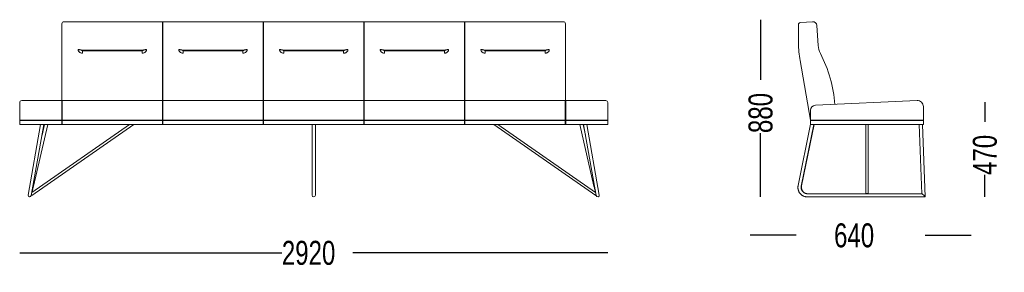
# Paper-space layout 'Blatt1' of a CAD drawing. Header units: millimetres. Extents: x 34 to 407, y 13 to 285.
# Tile 9 of 12: x 209 to 307, y 146 to 171. Entities that reach past the tile are written whole.
import ezdxf

# ---------------------------------------------------------------- set-up
doc = ezdxf.new("R2010")
doc.units = ezdxf.units.MM
doc.layers.add('MAßE', color=7, linetype='Continuous')
doc.styles.add('SLDTEXTSTYLE0', font='TXT', dxfattribs={"width": 0.75})
doc.dimstyles.new('SLDDIMSTYLE0', dxfattribs={"dimtxt": 2.38125, "dimasz": 2.38125, "dimexe": 0, "dimexo": 0.0625, "dimgap": 0.595313, "dimtad": 0, "dimdec": 1, "dimlfac": 50, "dimrnd": 1e-09, "dimzin": 12, "dimdsep": 46, "dimtxsty": 'SLDTEXTSTYLE0', "dimblk1": 'NONE', "dimblk2": 'NONE', "dimsah": 1, "dimcen": 0.09, "dimse1": 1, "dimse2": 1, "dimadec": 0, "dimazin": 3, "dimtfac": 1, "dimtdec": 1, "dimtofl": 0, "dimtmove": 0, "dimatfit": 3, "dimldrblk": 'NONE', "dimfxl": 1, "dimfrac": 2, "dimtolj": 1, "dimtzin": 12, "dimarcsym": 0})
doc.dimstyles.new('SLDDIMSTYLE1', dxfattribs={"dimtxt": 2.38125, "dimasz": 2.38125, "dimexe": 0, "dimexo": 0.0625, "dimgap": 0.595313, "dimtad": 0, "dimdec": 1, "dimlfac": 50, "dimrnd": 1e-09, "dimzin": 12, "dimdsep": 46, "dimtxsty": 'SLDTEXTSTYLE0', "dimblk1": 'NONE', "dimblk2": 'NONE', "dimsah": 1, "dimcen": 0.09, "dimse1": 1, "dimse2": 1, "dimadec": 0, "dimazin": 3, "dimtfac": 1, "dimtdec": 1, "dimtmove": 0, "dimatfit": 0, "dimldrblk": 'NONE', "dimfxl": 1, "dimfrac": 2, "dimtolj": 1, "dimtzin": 12, "dimarcsym": 0})

# ---------------------------------------------------------------- blocks, each defined once
blk = doc.blocks.new('_D_1')
at = {"layer": 'MAßE'}
for p, q in [((208.737, 147.606), (234.77, 147.606)), ((267.137, 147.606), (241.808, 147.606))]:
    blk.add_line(p, q, dxfattribs=at)
at = {"layer": 'MAßE', "insert": (234.77, 148.783), "char_height": 2.3813, "attachment_point": 1, "style": 'SLDTEXTSTYLE0'}
blk.add_mtext('2920', dxfattribs=at)
blk = doc.blocks.new('_NONE')
blk = doc.blocks.new('_D_10')
at = {"layer": 'MAßE'}
for p, q in [((282.29, 170.742), (282.29, 164.76)), ((282.29, 153.142), (282.29, 159.482))]:
    blk.add_line(p, q, dxfattribs=at)
at = {"layer": 'MAßE', "insert": (281.112, 159.482), "char_height": 2.3813, "attachment_point": 1, "rotation": 90, "style": 'SLDTEXTSTYLE0'}
blk.add_mtext('880', dxfattribs=at)
blk = doc.blocks.new('_D_11')
at = {"layer": 'MAßE'}
for p, q in [((304.568, 162.542), (304.568, 160.6)), ((304.568, 153.142), (304.568, 155.322))]:
    blk.add_line(p, q, dxfattribs=at)
at = {"layer": 'MAßE', "insert": (303.39, 155.322), "char_height": 2.3813, "attachment_point": 1, "rotation": 90, "style": 'SLDTEXTSTYLE0'}
blk.add_mtext('470', dxfattribs=at)
blk = doc.blocks.new('_D_12')
at = {"layer": 'MAßE'}
for p, q in [((285.846, 149.342), (281.267, 149.342)), ((298.646, 149.342), (303.225, 149.342))]:
    blk.add_line(p, q, dxfattribs=at)
at = {"layer": 'MAßE', "insert": (289.607, 150.52), "char_height": 2.3813, "attachment_point": 1, "style": 'SLDTEXTSTYLE0'}
blk.add_mtext('640', dxfattribs=at)

psp = doc.layouts.new('Blatt1')

# ---------------------------------------------------------------- linework, layer by layer
at = {"color": 7, "linetype": 'Continuous', "lineweight": 15}
for p, q in [((212.9372, 170.1541), (212.9372, 170.3402)), ((212.9372, 168.1496), (212.9372, 170.1541)), ((222.9172, 170.5402), (213.1372, 170.5402)), ((222.9372, 170.5202), (222.9172, 170.5402)), ((222.9172, 170.1681), (222.9172, 170.5402)), ((222.9172, 168.1635), (222.9172, 170.1681)), ((222.9572, 170.5402), (222.9372, 170.5202)), ((222.9372, 170.5202), (222.9372, 170.1667)), ((222.9372, 170.1667), (222.9372, 168.1621)), ((232.9172, 170.5402), (222.9572, 170.5402)), ((222.9572, 170.5402), (222.9572, 170.1681)), ((222.9572, 170.1681), (222.9572, 168.1635)), ((232.9372, 170.5202), (232.9172, 170.5402)), ((232.9172, 170.1681), (232.9172, 170.5402)), ((232.9172, 168.1635), (232.9172, 170.1681)), ((232.9572, 170.5402), (232.9372, 170.5202)), ((232.9372, 170.5202), (232.9372, 170.1667)), ((232.9372, 170.1667), (232.9372, 168.1621)), ((242.9172, 170.5402), (232.9572, 170.5402)), ((232.9572, 170.1681), (232.9572, 170.5402)), ((232.9572, 168.1635), (232.9572, 170.1681)), ((242.9372, 170.5202), (242.9172, 170.5402)), ((242.9172, 170.1681), (242.9172, 170.5402)), ((242.9172, 168.1635), (242.9172, 170.1681)), ((242.9572, 170.5402), (242.9372, 170.5202)), ((242.9372, 170.5202), (242.9372, 170.1667)), ((242.9372, 170.1667), (242.9372, 168.1621)), ((252.9172, 170.5402), (242.9572, 170.5402)), ((242.9572, 170.1681), (242.9572, 170.5402)), ((242.9572, 168.1635), (242.9572, 170.1681)), ((252.9372, 170.5202), (252.9172, 170.5402)), ((252.9172, 170.5402), (252.9172, 170.1681)), ((252.9172, 170.1681), (252.9172, 168.1635)), ((252.9572, 170.5402), (252.9372, 170.5202)), ((252.9372, 170.5202), (252.9372, 170.1667)), ((252.9372, 170.1667), (252.9372, 168.1621)), ((262.7372, 170.5402), (252.9572, 170.5402)), ((252.9572, 170.1681), (252.9572, 170.5402)), ((252.9572, 168.1635), (252.9572, 170.1681)), ((262.9372, 170.1541), (262.9372, 170.3402)), ((262.9372, 168.1496), (262.9372, 170.1541)), ((286.0793, 168.4164), (286.0793, 170.255)), ((286.2654, 170.4545), (287.4759, 170.5392)), ((287.9029, 170.1681), (288.043, 168.1635)), ((212.9372, 167.3049), (212.9372, 168.1496)), ((212.9372, 162.6933), (212.9372, 167.3049)), ((214.9486, 167.6484), (214.9495, 167.6474)), ((214.9672, 167.7015), (220.9072, 167.7015)), ((214.9672, 167.6415), (220.9072, 167.6415)), ((222.9172, 167.3956), (222.9172, 168.1635)), ((222.9172, 162.7133), (222.9172, 167.3956)), ((222.9372, 168.1621), (222.9372, 167.3865)), ((222.9372, 167.3865), (222.9372, 162.6933)), ((222.9572, 168.1635), (222.9572, 167.3956)), ((222.9572, 167.3956), (222.9572, 162.7133)), ((224.9486, 167.6484), (224.9495, 167.6474)), ((224.9672, 167.7015), (230.9072, 167.7015)), ((224.9672, 167.6415), (230.9072, 167.6415)), ((232.9172, 167.3956), (232.9172, 168.1635)), ((232.9172, 162.7133), (232.9172, 167.3956)), ((232.9372, 168.1621), (232.9372, 167.3865)), ((232.9372, 167.3865), (232.9372, 162.6933)), ((232.9572, 167.3956), (232.9572, 168.1635)), ((232.9572, 162.7133), (232.9572, 167.3956)), ((240.9072, 167.7015), (234.9672, 167.7015)), ((240.9072, 167.6415), (234.9672, 167.6415)), ((242.9172, 167.3956), (242.9172, 168.1635)), ((242.9172, 162.7133), (242.9172, 167.3956)), ((242.9372, 168.1621), (242.9372, 167.3865)), ((242.9372, 167.3865), (242.9372, 162.6933)), ((242.9572, 167.3956), (242.9572, 168.1635)), ((242.9572, 162.7133), (242.9572, 167.3956)), ((250.9072, 167.7015), (244.9672, 167.7015)), ((250.9072, 167.6415), (244.9672, 167.6415)), ((250.9249, 167.6474), (250.9258, 167.6484)), ((252.9172, 168.1635), (252.9172, 167.3956)), ((252.9172, 167.3956), (252.9172, 162.7133)), ((252.9372, 168.1621), (252.9372, 167.3865)), ((252.9372, 167.3865), (252.9372, 162.6933)), ((252.9572, 167.3956), (252.9572, 168.1635)), ((252.9572, 162.7133), (252.9572, 167.3956)), ((260.9072, 167.7015), (254.9672, 167.7015)), ((260.9072, 167.6415), (254.9672, 167.6415)), ((260.9249, 167.6474), (260.9258, 167.6484)), ((262.9372, 167.3049), (262.9372, 168.1496)), ((262.9372, 162.6933), (262.9372, 167.3049)), ((287.2749, 160.7612), (286.2313, 166.6799)), ((208.7372, 162.1133), (208.7372, 162.5133)), ((212.9172, 162.7133), (208.9372, 162.7133)), ((212.9372, 162.6933), (212.9172, 162.7133)), ((212.9172, 162.1133), (212.9172, 162.7133)), ((212.9572, 162.7133), (212.9372, 162.6933)), ((212.9372, 162.1133), (212.9372, 162.6933)), ((222.9172, 162.7133), (212.9572, 162.7133)), ((212.9572, 162.7133), (212.9572, 162.1133)), ((222.9372, 162.6933), (222.9172, 162.7133)), ((222.9172, 162.1133), (222.9172, 162.7133)), ((222.9572, 162.7133), (222.9372, 162.6933)), ((222.9372, 162.6933), (222.9372, 162.1133)), ((232.9172, 162.7133), (222.9572, 162.7133)), ((222.9572, 162.7133), (222.9572, 162.1133)), ((232.9372, 162.6933), (232.9172, 162.7133)), ((232.9172, 162.1133), (232.9172, 162.7133)), ((232.9572, 162.7133), (232.9372, 162.6933)), ((232.9372, 162.6933), (232.9372, 162.1133)), ((242.9172, 162.7133), (232.9572, 162.7133)), ((232.9572, 162.1133), (232.9572, 162.7133)), ((242.9372, 162.6933), (242.9172, 162.7133)), ((242.9172, 162.1133), (242.9172, 162.7133)), ((242.9572, 162.7133), (242.9372, 162.6933)), ((242.9372, 162.6933), (242.9372, 162.1133)), ((252.9172, 162.7133), (242.9572, 162.7133)), ((242.9572, 162.1133), (242.9572, 162.7133)), ((252.9372, 162.6933), (252.9172, 162.7133)), ((252.9172, 162.7133), (252.9172, 162.1133)), ((252.9572, 162.7133), (252.9372, 162.6933)), ((252.9372, 162.6933), (252.9372, 162.1133)), ((262.9172, 162.7133), (252.9572, 162.7133)), ((252.9572, 162.1133), (252.9572, 162.7133)), ((262.9372, 162.6933), (262.9172, 162.7133)), ((262.9172, 162.7133), (262.9172, 162.1133)), ((262.9572, 162.7133), (262.9372, 162.6933)), ((262.9372, 162.1133), (262.9372, 162.6933)), ((266.9372, 162.7133), (262.9572, 162.7133)), ((262.9572, 162.1133), (262.9572, 162.7133)), ((267.1372, 162.1133), (267.1372, 162.5133)), ((287.7554, 162.248), (297.8508, 162.7126)), ((208.7372, 160.7615), (208.7372, 162.1133)), ((212.9172, 160.7615), (212.9172, 162.1133)), ((212.9372, 160.7415), (212.9372, 162.1133)), ((212.9572, 162.1133), (212.9572, 160.7615)), ((222.9172, 160.7615), (222.9172, 162.1133)), ((222.9372, 162.1133), (222.9372, 160.7415)), ((222.9572, 162.1133), (222.9572, 160.7615)), ((232.9172, 160.7615), (232.9172, 162.1133)), ((232.9372, 162.1133), (232.9372, 160.7415)), ((232.9572, 160.7615), (232.9572, 162.1133)), ((242.9172, 160.7615), (242.9172, 162.1133)), ((242.9372, 162.1133), (242.9372, 160.7415)), ((242.9572, 160.7615), (242.9572, 162.1133)), ((252.9172, 162.1133), (252.9172, 160.7615)), ((252.9372, 162.1133), (252.9372, 160.7415)), ((252.9572, 160.7615), (252.9572, 162.1133)), ((262.9172, 162.1133), (262.9172, 160.7615)), ((262.9372, 160.7415), (262.9372, 162.1133)), ((262.9572, 160.7615), (262.9572, 162.1133)), ((267.1372, 160.7615), (267.1372, 162.1133)), ((287.2784, 160.7588), (287.2784, 161.7485)), ((298.4784, 162.1133), (298.4784, 160.7615)), ((208.9172, 160.7615), (208.7372, 160.7615)), ((208.7372, 160.7615), (208.7572, 160.7415)), ((208.7372, 160.3415), (208.7372, 160.7415)), ((208.7372, 160.7415), (208.9372, 160.7415)), ((208.9172, 160.7615), (208.9181, 160.7606)), ((208.9372, 160.7415), (208.9181, 160.7606)), ((208.9372, 160.7615), (212.9172, 160.7615)), ((208.9372, 160.7415), (212.9172, 160.7415)), ((212.9372, 160.7415), (212.9172, 160.7615)), ((212.9172, 160.7415), (212.9172, 160.3415)), ((212.9372, 160.7415), (212.9172, 160.7415)), ((212.9372, 160.7415), (212.9572, 160.7615)), ((212.9372, 160.7415), (212.9372, 160.3415)), ((212.9372, 160.7415), (212.9572, 160.7415)), ((212.9572, 160.7615), (222.9172, 160.7615)), ((212.9572, 160.7415), (212.9572, 160.3415)), ((212.9572, 160.7415), (222.9172, 160.7415)), ((222.9172, 160.7615), (222.9372, 160.7415)), ((222.9172, 160.7415), (222.9172, 160.3415)), ((222.9172, 160.7415), (222.9372, 160.7415)), ((222.9372, 160.7415), (222.9572, 160.7615)), ((222.9372, 160.7415), (222.9372, 160.3415)), ((222.9372, 160.7415), (222.9572, 160.7415)), ((222.9572, 160.7615), (232.9172, 160.7615)), ((222.9572, 160.7415), (222.9572, 160.3415)), ((222.9572, 160.7415), (232.9172, 160.7415)), ((232.9172, 160.7615), (232.9372, 160.7415)), ((232.9172, 160.7415), (232.9172, 160.3415)), ((232.9172, 160.7415), (232.9372, 160.7415)), ((232.9572, 160.7615), (232.9372, 160.7415)), ((232.9372, 160.7415), (232.9372, 160.3415)), ((232.9572, 160.7415), (232.9372, 160.7415)), ((242.9172, 160.7615), (232.9572, 160.7615)), ((232.9572, 160.7415), (232.9572, 160.3415)), ((242.9172, 160.7415), (232.9572, 160.7415)), ((242.9172, 160.7615), (242.9372, 160.7415)), ((242.9172, 160.7415), (242.9172, 160.3415)), ((242.9172, 160.7415), (242.9372, 160.7415)), ((242.9572, 160.7615), (242.9372, 160.7415)), ((242.9372, 160.7415), (242.9372, 160.3415)), ((242.9572, 160.7415), (242.9372, 160.7415)), ((252.9172, 160.7615), (242.9572, 160.7615)), ((242.9572, 160.7415), (242.9572, 160.3415)), ((252.9172, 160.7415), (242.9572, 160.7415)), ((252.9372, 160.7415), (252.9172, 160.7615)), ((252.9172, 160.7415), (252.9172, 160.3415)), ((252.9372, 160.7415), (252.9172, 160.7415)), ((252.9572, 160.7615), (252.9372, 160.7415)), ((252.9372, 160.7415), (252.9372, 160.3415)), ((252.9572, 160.7415), (252.9372, 160.7415)), ((262.9172, 160.7615), (252.9572, 160.7615)), ((252.9572, 160.7415), (252.9572, 160.3415)), ((262.9172, 160.7415), (252.9572, 160.7415)), ((262.9372, 160.7415), (262.9172, 160.7615)), ((262.9172, 160.7415), (262.9172, 160.3415)), ((262.9372, 160.7415), (262.9172, 160.7415)), ((262.9372, 160.7415), (262.9572, 160.7615)), ((262.9372, 160.7415), (262.9372, 160.3415)), ((262.9372, 160.7415), (262.9572, 160.7415)), ((266.9372, 160.7615), (262.9572, 160.7615)), ((262.9572, 160.7415), (262.9572, 160.3415)), ((266.9372, 160.7415), (262.9572, 160.7415)), ((266.9372, 160.7415), (266.9563, 160.7606)), ((267.1372, 160.7415), (266.9372, 160.7415)), ((266.9572, 160.7615), (266.9563, 160.7606)), ((266.9572, 160.7615), (267.1372, 160.7615)), ((267.1372, 160.7615), (267.1172, 160.7415)), ((267.1372, 160.3415), (267.1372, 160.7415)), ((287.2784, 160.3587), (286.0385, 154.2645)), ((287.2791, 160.7583), (287.2749, 160.7612)), ((287.2784, 160.3415), (287.2784, 160.7415)), ((287.2784, 160.7415), (287.4784, 160.7415)), ((287.2791, 160.7583), (287.2884, 160.7518)), ((287.4784, 160.7615), (287.2794, 160.7615)), ((287.2794, 160.7615), (287.2884, 160.7518)), ((298.2784, 160.7615), (287.4784, 160.7615)), ((298.2784, 160.7415), (287.4784, 160.7415)), ((298.4774, 160.7615), (298.2784, 160.7615)), ((298.2784, 160.7415), (298.4784, 160.7415)), ((298.4774, 160.7615), (298.4584, 160.7415)), ((298.4584, 160.7415), (298.4775, 160.7606)), ((298.4784, 160.7415), (298.4784, 160.3415)), ((208.9372, 160.3415), (208.7372, 160.3415)), ((208.9372, 160.3415), (212.9172, 160.3415)), ((210.8136, 160.3415), (209.5772, 153.3293)), ((209.8923, 153.2737), (211.1386, 160.3415)), ((209.9346, 153.2944), (220.0648, 160.3415)), ((219.6446, 160.3415), (209.9493, 153.597)), ((210.1056, 154.1966), (211.5243, 160.3415)), ((211.1959, 160.3415), (210.9533, 159.2911)), ((212.9372, 160.3415), (212.9172, 160.3415)), ((212.9372, 160.3415), (212.9572, 160.3415)), ((212.9572, 160.3415), (222.9172, 160.3415)), ((222.9172, 160.3415), (222.9372, 160.3415)), ((222.9372, 160.3415), (222.9572, 160.3415)), ((222.9572, 160.3415), (232.9172, 160.3415)), ((232.9172, 160.3415), (232.9372, 160.3415)), ((232.9572, 160.3415), (232.9372, 160.3415)), ((242.9172, 160.3415), (232.9572, 160.3415)), ((237.7772, 160.3415), (237.7772, 153.3015)), ((238.0972, 153.3015), (238.0972, 160.3415)), ((242.9172, 160.3415), (242.9372, 160.3415)), ((242.9572, 160.3415), (242.9372, 160.3415)), ((252.9172, 160.3415), (242.9572, 160.3415)), ((252.9372, 160.3415), (252.9172, 160.3415)), ((252.9572, 160.3415), (252.9372, 160.3415)), ((262.9172, 160.3415), (252.9572, 160.3415)), ((255.8096, 160.3415), (265.9398, 153.2944)), ((265.9251, 153.597), (256.2298, 160.3415)), ((262.9372, 160.3415), (262.9172, 160.3415)), ((262.9372, 160.3415), (262.9572, 160.3415)), ((266.9372, 160.3415), (262.9572, 160.3415)), ((264.3501, 160.3415), (265.7688, 154.1966)), ((264.9211, 159.2911), (264.6786, 160.3415)), ((264.7358, 160.3415), (265.9821, 153.2737)), ((266.2972, 153.3293), (265.0608, 160.3415)), ((266.9372, 160.3415), (267.1372, 160.3415)), ((286.3521, 154.2007), (287.6014, 160.3415)), ((286.3782, 154.2291), (287.6218, 160.3415)), ((287.4784, 160.3415), (287.2784, 160.3415)), ((287.4784, 160.3415), (298.2784, 160.3415)), ((292.7584, 160.3415), (292.7584, 153.4615)), ((292.9984, 153.4615), (292.9984, 160.3415)), ((298.071, 160.3415), (298.3113, 153.4615)), ((298.0745, 160.3415), (298.3148, 153.4615)), ((298.4784, 160.3415), (298.2784, 160.3415)), ((298.6461, 153.1441), (298.3947, 160.3415)), ((298.3174, 153.4615), (286.98, 153.4615)), ((286.98, 153.1415), (298.6435, 153.1415))]:
    psp.add_line(p, q, dxfattribs=at)
at = {"color": 7, "linetype": 'Continuous', "lineweight": 15, "flags": 128}
for points in [[(287.2884, 160.7518), (287.2913, 160.7497), (287.2962, 160.7463), (287.303, 160.7415)], [(298.4784, 160.7615), (298.4783, 160.7614), (298.478, 160.7611), (298.4775, 160.7606)], [(209.9706, 153.6118), (209.9857, 153.6773), (210.0017, 153.7464), (210.0183, 153.8184), (210.0354, 153.8926), (210.0529, 153.9682), (210.0705, 154.0446), (210.0881, 154.121), (210.1056, 154.1966)], [(265.7688, 154.1966), (265.7863, 154.121), (265.8039, 154.0446), (265.8215, 153.9682), (265.839, 153.8926), (265.8561, 153.8184), (265.8727, 153.7464), (265.8887, 153.6773), (265.9038, 153.6118)], [(209.8907, 153.2655), (209.8915, 153.2693), (209.8941, 153.2805), (209.8984, 153.2991), (209.9043, 153.3248), (209.9066, 153.3347)], [(209.9038, 153.3387), (209.9098, 153.3301), (209.9215, 153.3132), (209.9298, 153.3013), (209.9341, 153.2952), (209.9346, 153.2944)], [(265.9706, 153.3387), (265.9646, 153.3301), (265.9529, 153.3132), (265.9446, 153.3013), (265.9403, 153.2952), (265.9398, 153.2944)], [(265.9678, 153.3347), (265.9701, 153.3248), (265.976, 153.2991), (265.9803, 153.2805), (265.9829, 153.2693), (265.9838, 153.2655)]]:
    psp.add_lwpolyline(points, dxfattribs=at)
at = {"color": 7, "linetype": 'Continuous', "lineweight": 15}
for centre, radius, start, end in [((213.1372, 170.3402), 0.2, 90, 180), ((262.7372, 170.3402), 0.2, 0, 90), ((286.2793, 170.255), 0.2, 94, 180), ((287.5038, 170.1402), 0.4, 4, 94), ((296.0793, 168.4164), 10, 180, 190), ((214.9672, 167.6715), 0.03, 90, 180), ((220.9072, 167.6715), 0.03, 0, 90), ((224.9672, 167.6715), 0.03, 90, 180), ((230.9072, 167.6715), 0.03, 0, 90), ((234.9672, 167.6715), 0.03, 90, 180), ((240.9072, 167.6715), 0.03, 0, 90), ((244.9672, 167.6715), 0.03, 90, 180), ((250.9072, 167.6715), 0.03, 0, 90), ((254.9672, 167.6715), 0.03, 90, 180), ((260.9072, 167.6715), 0.03, 0, 90), ((290.0382, 168.303), 2, 184, 206.982115), ((276.1094, 161.2114), 13.6302, 4.737492, 26.982115), ((208.9372, 162.5133), 0.2, 90, 180), ((266.9372, 162.5133), 0.2, 0, 90), ((297.8784, 162.1133), 0.6, 0, 92.635218), ((287.7784, 161.7485), 0.5, 92.635218, 180), ((208.9372, 160.5615), 0.2, 90, 95.476392), ((266.9372, 160.5615), 0.2, 84.523608, 90), ((287.6004, 161.2178), 0.5607, 234.944514, 235.032416), ((287.4784, 160.7415), 0.2, 174.26083, 175.189779), ((298.2784, 160.7415), 0.2, 5.476392, 5.73917), ((287.0053, 154.1015), 0.64, 168.5, 180), ((287.0053, 154.1015), 0.64, 180, 270), ((209.7348, 153.3015), 0.16, 170, 260), ((209.7348, 153.3015), 0.16, 260, 350), ((237.9372, 153.3015), 0.16, 180, 270), ((237.9372, 153.3015), 0.16, 270, 0), ((266.1397, 153.3015), 0.16, 190, 280), ((266.1397, 153.3015), 0.16, 280, 10), ((292.876, 153.3594), 0.1321, 88.960266, 129.322176), ((292.8808, 153.3594), 0.1321, 50.677824, 91.039734)]:
    psp.add_arc(centre, radius, start, end, dxfattribs=at)
psp.add_ellipse((298.4805, 153.3015), major_axis=(0.165, -0.1593), ratio=0.0874362, start_param=6.1928887, end_param=9.3344814, dxfattribs=at)
for points, knots in [([(214.6043, 167.5846), (214.5942, 167.5991), (214.5743, 167.6277), (214.5548, 167.6755), (214.5437, 167.7254), (214.5442, 167.7596), (214.5444, 167.7768)], [0, 0, 0, 0, 0.2587157, 0.5066625, 0.7512067, 1, 1, 1, 1]), ([(214.9372, 167.6715), (214.9319, 167.6777), (214.9212, 167.6901), (214.8906, 167.7081), (214.8506, 167.725), (214.8011, 167.7403), (214.744, 167.7536), (214.6809, 167.7643), (214.6137, 167.7725), (214.5675, 167.7753), (214.5444, 167.7768)], [0, 0, 0, 0, 0.1250001, 0.2500004, 0.3749996, 0.5000003, 0.6250019, 0.7500009, 0.8750011, 1, 1, 1, 1]), ([(214.9672, 167.4184), (214.932, 167.4204), (214.8618, 167.4244), (214.762, 167.4584), (214.6714, 167.5092), (214.6265, 167.5597), (214.6043, 167.5846)], [0, 0, 0, 0, 0.2503492, 0.4997677, 0.752947, 1, 1, 1, 1]), ([(214.9372, 167.6715), (214.9375, 167.668), (214.938, 167.6623), (214.9408, 167.6573), (214.9419, 167.6554)], [0, 0, 0, 0, 0.6201989, 1, 1, 1, 1]), ([(214.9419, 167.6554), (214.9439, 167.6524), (214.9461, 167.6492), (214.9495, 167.6474), (214.9497, 167.6473)], [0, 0, 0, 0, 0.9283953, 1, 1, 1, 1]), ([(214.9555, 167.6439), (214.9549, 167.6444), (214.954, 167.645), (214.9526, 167.6461), (214.952, 167.6465), (214.9517, 167.6467), (214.9516, 167.6468), (214.9515, 167.6468), (214.9514, 167.6469), (214.9513, 167.647), (214.9511, 167.647), (214.9509, 167.6472), (214.9504, 167.6475), (214.9496, 167.6477), (214.9494, 167.6476), (214.9492, 167.6476)], [0, 0, 0, 0, 0.3808342, 0.4752887, 0.4993675, 0.5032362, 0.5064612, 0.5091882, 0.5117591, 0.5145699, 0.5179151, 0.5268857, 0.5556042, 0.660014, 1, 1, 1, 1]), ([(214.9556, 167.6442), (214.9563, 167.6438), (214.9598, 167.6418), (214.964, 167.6416), (214.9672, 167.6415)], [0, 0, 0, 0, 0.2134086, 1, 1, 1, 1]), ([(214.9672, 167.4184), (214.9672, 167.4504), (214.9672, 167.5143), (214.9672, 167.5851), (214.9672, 167.6326), (214.9672, 167.6385), (214.9672, 167.6415)], [0, 0, 0, 0, 0.2500001, 0.4999999, 0.7499998, 1, 1, 1, 1]), ([(220.9072, 167.6415), (220.9108, 167.6416), (220.915, 167.6418), (220.9184, 167.6439), (220.9189, 167.6441)], [0, 0, 0, 0, 0.8732829, 1, 1, 1, 1]), ([(220.9072, 167.4184), (220.9072, 167.4504), (220.9072, 167.5143), (220.9072, 167.5851), (220.9072, 167.6326), (220.9072, 167.6385), (220.9072, 167.6415)], [0, 0, 0, 0, 0.2500001, 0.4999999, 0.7499998, 1, 1, 1, 1]), ([(221.2701, 167.5846), (221.2479, 167.5597), (221.203, 167.5092), (221.1124, 167.4584), (221.0127, 167.4244), (220.9424, 167.4204), (220.9072, 167.4184)], [0, 0, 0, 0, 0.2470523, 0.5002352, 0.7496496, 1, 1, 1, 1]), ([(220.9253, 167.6476), (220.925, 167.6476), (220.9248, 167.6478), (220.924, 167.6475), (220.9236, 167.6472), (220.9233, 167.647), (220.9232, 167.647), (220.9231, 167.6469), (220.9229, 167.6468), (220.9228, 167.6468), (220.9227, 167.6467), (220.9225, 167.6465), (220.9218, 167.6461), (220.9204, 167.645), (220.9196, 167.6444), (220.9189, 167.6439)], [0, 0, 0, 0, 0.3399092, 0.4443179, 0.4730522, 0.4820178, 0.4853631, 0.4881936, 0.4907646, 0.4934738, 0.4966872, 0.5005565, 0.5246574, 0.6191184, 1, 1, 1, 1]), ([(220.9251, 167.6478), (220.9256, 167.648), (220.9287, 167.6497), (220.9308, 167.6528), (220.9325, 167.6554)], [0, 0, 0, 0, 0.1439211, 1, 1, 1, 1]), ([(220.9325, 167.6554), (220.9342, 167.6586), (220.9368, 167.6637), (220.9371, 167.6694), (220.9372, 167.6715)], [0, 0, 0, 0, 0.62137561, 1, 1, 1, 1]), ([(221.33, 167.7768), (221.3069, 167.7753), (221.2607, 167.7725), (221.1935, 167.7643), (221.1304, 167.7536), (221.0733, 167.7403), (221.0238, 167.725), (220.9838, 167.7081), (220.9533, 167.6901), (220.9426, 167.6777), (220.9372, 167.6715)], [0, 0, 0, 0, 0.12499895, 0.24999932, 0.3750003, 0.50000022, 0.62499953, 0.74999885, 0.87499927, 1, 1, 1, 1]), ([(221.33, 167.7768), (221.3302, 167.7596), (221.3307, 167.7254), (221.3196, 167.6755), (221.3001, 167.6277), (221.2803, 167.5991), (221.2701, 167.5846)], [0, 0, 0, 0, 0.2487924, 0.4933346, 0.7412824, 1, 1, 1, 1]), ([(224.6043, 167.5846), (224.5942, 167.5991), (224.5743, 167.6277), (224.5548, 167.6755), (224.5437, 167.7254), (224.5442, 167.7596), (224.5444, 167.7768)], [0, 0, 0, 0, 0.2587176, 0.5066654, 0.7512076, 1, 1, 1, 1]), ([(224.9372, 167.6715), (224.9319, 167.6777), (224.9212, 167.6901), (224.8906, 167.7081), (224.8506, 167.725), (224.8011, 167.7403), (224.744, 167.7536), (224.6809, 167.7643), (224.6137, 167.7725), (224.5675, 167.7753), (224.5444, 167.7768)], [0, 0, 0, 0, 0.12500073, 0.25000115, 0.37500047, 0.49999978, 0.6249997, 0.75000068, 0.87500105, 1, 1, 1, 1]), ([(224.9672, 167.4184), (224.932, 167.4204), (224.8618, 167.4244), (224.762, 167.4584), (224.6714, 167.5092), (224.6265, 167.5597), (224.6043, 167.5846)], [0, 0, 0, 0, 0.2503504, 0.4997648, 0.7529477, 1, 1, 1, 1]), ([(224.9372, 167.6715), (224.9375, 167.668), (224.938, 167.6623), (224.9408, 167.6573), (224.9419, 167.6554)], [0, 0, 0, 0, 0.6201842, 1, 1, 1, 1]), ([(224.9419, 167.6554), (224.9439, 167.6524), (224.9461, 167.6492), (224.9495, 167.6474), (224.9497, 167.6473)], [0, 0, 0, 0, 0.9285682, 1, 1, 1, 1]), ([(224.9555, 167.6439), (224.9549, 167.6444), (224.9541, 167.6451), (224.9526, 167.6461), (224.952, 167.6465), (224.9517, 167.6467), (224.9516, 167.6468), (224.9515, 167.6468), (224.9514, 167.6469), (224.9513, 167.647), (224.9511, 167.647), (224.9509, 167.6472), (224.9504, 167.6475), (224.9496, 167.6477), (224.9494, 167.6476), (224.9492, 167.6476)], [0, 0, 0, 0, 0.3808302, 0.4752837, 0.4993728, 0.5032568, 0.5064634, 0.5091904, 0.5117613, 0.514572, 0.5179334, 0.526892, 0.5556103, 0.660019, 1, 1, 1, 1]), ([(224.9556, 167.6442), (224.9563, 167.6438), (224.9598, 167.6418), (224.964, 167.6416), (224.9672, 167.6415)], [0, 0, 0, 0, 0.2135882, 1, 1, 1, 1]), ([(224.9672, 167.4184), (224.9672, 167.4504), (224.9672, 167.5143), (224.9672, 167.5851), (224.9672, 167.6326), (224.9672, 167.6385), (224.9672, 167.6415)], [0, 0, 0, 0, 0.2500001, 0.4999999, 0.7499998, 1, 1, 1, 1]), ([(230.9072, 167.6415), (230.9108, 167.6416), (230.915, 167.6418), (230.9184, 167.6439), (230.9189, 167.6441)], [0, 0, 0, 0, 0.8732829, 1, 1, 1, 1]), ([(230.9072, 167.4184), (230.9072, 167.4504), (230.9072, 167.5143), (230.9072, 167.5851), (230.9072, 167.6326), (230.9072, 167.6385), (230.9072, 167.6415)], [0, 0, 0, 0, 0.2500001, 0.4999999, 0.7499998, 1, 1, 1, 1]), ([(231.2701, 167.5846), (231.2479, 167.5597), (231.203, 167.5092), (231.1124, 167.4584), (231.0127, 167.4244), (230.9424, 167.4204), (230.9072, 167.4184)], [0, 0, 0, 0, 0.2470537, 0.5002336, 0.7496487, 1, 1, 1, 1]), ([(230.9253, 167.6476), (230.925, 167.6476), (230.9248, 167.6478), (230.9241, 167.6475), (230.9236, 167.6472), (230.9233, 167.647), (230.9232, 167.647), (230.9231, 167.6469), (230.9229, 167.6468), (230.9228, 167.6468), (230.9227, 167.6467), (230.9225, 167.6465), (230.9218, 167.6461), (230.9204, 167.645), (230.9196, 167.6444), (230.9189, 167.6439)], [0, 0, 0, 0, 0.3399094, 0.44432, 0.4730509, 0.4820106, 0.4853722, 0.4881928, 0.4907638, 0.4934837, 0.4966786, 0.5005633, 0.5246591, 0.6191174, 1, 1, 1, 1]), ([(230.9251, 167.6478), (230.9256, 167.648), (230.9287, 167.6497), (230.9308, 167.6528), (230.9325, 167.6554)], [0, 0, 0, 0, 0.1438799, 1, 1, 1, 1]), ([(230.9325, 167.6554), (230.9342, 167.6586), (230.9368, 167.6637), (230.9371, 167.6694), (230.9372, 167.6715)], [0, 0, 0, 0, 0.6213682, 1, 1, 1, 1]), ([(231.33, 167.7768), (231.3069, 167.7753), (231.2607, 167.7725), (231.1935, 167.7643), (231.1304, 167.7536), (231.0733, 167.7403), (231.0238, 167.725), (230.9838, 167.7081), (230.9533, 167.6901), (230.9426, 167.6777), (230.9372, 167.6715)], [0, 0, 0, 0, 0.1249999, 0.2500002, 0.3750001, 0.4999999, 0.6249998, 0.7499996, 0.875, 1, 1, 1, 1]), ([(231.33, 167.7768), (231.3302, 167.7596), (231.3307, 167.7254), (231.3196, 167.6755), (231.3001, 167.6277), (231.2803, 167.5991), (231.2701, 167.5846)], [0, 0, 0, 0, 0.2487926, 0.4933355, 0.7412836, 1, 1, 1, 1]), ([(234.5444, 167.7768), (234.5442, 167.7596), (234.5437, 167.7254), (234.5548, 167.6755), (234.5743, 167.6277), (234.5942, 167.5991), (234.6043, 167.5846)], [0, 0, 0, 0, 0.2487926, 0.4933355, 0.7412836, 1, 1, 1, 1]), ([(234.5444, 167.7768), (234.5675, 167.7753), (234.6137, 167.7725), (234.6809, 167.7643), (234.744, 167.7536), (234.8011, 167.7403), (234.8506, 167.725), (234.8906, 167.7081), (234.9212, 167.6901), (234.9319, 167.6777), (234.9372, 167.6715)], [0, 0, 0, 0, 0.125, 0.2499998, 0.3749997, 0.5, 0.6249997, 0.7499995, 0.8749999, 1, 1, 1, 1]), ([(234.6043, 167.5846), (234.6265, 167.5597), (234.6714, 167.5092), (234.762, 167.4584), (234.8618, 167.4244), (234.932, 167.4204), (234.9672, 167.4184)], [0, 0, 0, 0, 0.2470533, 0.5002334, 0.7496486, 1, 1, 1, 1]), ([(234.9419, 167.6554), (234.9403, 167.6586), (234.9376, 167.6637), (234.9373, 167.6694), (234.9372, 167.6715)], [0, 0, 0, 0, 0.62136936, 1, 1, 1, 1]), ([(234.9498, 167.6475), (234.9492, 167.6478), (234.9458, 167.6496), (234.9436, 167.6528), (234.9419, 167.6554)], [0, 0, 0, 0, 0.1898486, 1, 1, 1, 1]), ([(234.9555, 167.6439), (234.9549, 167.6444), (234.954, 167.645), (234.9526, 167.6461), (234.952, 167.6465), (234.9517, 167.6467), (234.9516, 167.6468), (234.9515, 167.6468), (234.9514, 167.6469), (234.9513, 167.647), (234.9511, 167.647), (234.9509, 167.6472), (234.9504, 167.6475), (234.9496, 167.6478), (234.9494, 167.6476), (234.9492, 167.6476)], [0, 0, 0, 0, 0.3808822, 0.475339, 0.4994373, 0.5033182, 0.5065177, 0.5092429, 0.5118139, 0.5146296, 0.517987, 0.5269497, 0.5556806, 0.6600902, 1, 1, 1, 1]), ([(234.9672, 167.6415), (234.9636, 167.6416), (234.9594, 167.6418), (234.956, 167.6439), (234.9556, 167.6441)], [0, 0, 0, 0, 0.8732641, 1, 1, 1, 1]), ([(234.9672, 167.4184), (234.9672, 167.4504), (234.9672, 167.5143), (234.9672, 167.5851), (234.9672, 167.6326), (234.9672, 167.6385), (234.9672, 167.6415)], [0, 0, 0, 0, 0.2500001, 0.4999999, 0.7499998, 1, 1, 1, 1]), ([(240.9072, 167.6415), (240.9108, 167.6416), (240.915, 167.6418), (240.9184, 167.6439), (240.9189, 167.6441)], [0, 0, 0, 0, 0.8732641, 1, 1, 1, 1]), ([(240.9072, 167.4184), (240.9072, 167.4504), (240.9072, 167.5143), (240.9072, 167.5851), (240.9072, 167.6326), (240.9072, 167.6385), (240.9072, 167.6415)], [0, 0, 0, 0, 0.2500001, 0.4999999, 0.7499998, 1, 1, 1, 1]), ([(241.2701, 167.5846), (241.2479, 167.5597), (241.203, 167.5092), (241.1124, 167.4584), (241.0127, 167.4244), (240.9424, 167.4204), (240.9072, 167.4184)], [0, 0, 0, 0, 0.2470533, 0.5002334, 0.7496486, 1, 1, 1, 1]), ([(240.9253, 167.6476), (240.925, 167.6476), (240.9248, 167.6478), (240.9241, 167.6475), (240.9236, 167.6472), (240.9233, 167.647), (240.9232, 167.647), (240.9231, 167.6469), (240.9229, 167.6468), (240.9228, 167.6468), (240.9227, 167.6467), (240.9225, 167.6465), (240.9218, 167.6461), (240.9204, 167.645), (240.9196, 167.6444), (240.9189, 167.6439)], [0, 0, 0, 0, 0.3399098, 0.4443194, 0.4730503, 0.482013, 0.4853704, 0.4881861, 0.4907571, 0.4934823, 0.4966818, 0.5005627, 0.524661, 0.6191178, 1, 1, 1, 1]), ([(240.9251, 167.6478), (240.9256, 167.648), (240.9287, 167.6497), (240.9308, 167.6528), (240.9325, 167.6554)], [0, 0, 0, 0, 0.1438979, 1, 1, 1, 1]), ([(240.9325, 167.6554), (240.9342, 167.6586), (240.9368, 167.6637), (240.9371, 167.6694), (240.9372, 167.6715)], [0, 0, 0, 0, 0.62136936, 1, 1, 1, 1]), ([(241.33, 167.7768), (241.3069, 167.7753), (241.2607, 167.7725), (241.1935, 167.7643), (241.1304, 167.7536), (241.0733, 167.7403), (241.0238, 167.725), (240.9838, 167.7081), (240.9533, 167.6901), (240.9426, 167.6777), (240.9372, 167.6715)], [0, 0, 0, 0, 0.125, 0.2499998, 0.3749997, 0.5, 0.6249997, 0.7499995, 0.8749999, 1, 1, 1, 1]), ([(241.33, 167.7768), (241.3302, 167.7596), (241.3307, 167.7254), (241.3196, 167.6755), (241.3001, 167.6277), (241.2803, 167.5991), (241.2701, 167.5846)], [0, 0, 0, 0, 0.2487926, 0.4933355, 0.7412836, 1, 1, 1, 1]), ([(244.5444, 167.7768), (244.5442, 167.7596), (244.5437, 167.7254), (244.5548, 167.6755), (244.5743, 167.6277), (244.5942, 167.5991), (244.6043, 167.5846)], [0, 0, 0, 0, 0.2487926, 0.4933355, 0.7412836, 1, 1, 1, 1]), ([(244.5444, 167.7768), (244.5675, 167.7753), (244.6137, 167.7725), (244.6809, 167.7643), (244.744, 167.7536), (244.8011, 167.7403), (244.8506, 167.725), (244.8906, 167.7081), (244.9212, 167.6901), (244.9319, 167.6777), (244.9372, 167.6715)], [0, 0, 0, 0, 0.1249999, 0.2500002, 0.3750001, 0.4999999, 0.6249998, 0.7499996, 0.875, 1, 1, 1, 1]), ([(244.6043, 167.5846), (244.6265, 167.5597), (244.6714, 167.5092), (244.762, 167.4584), (244.8618, 167.4244), (244.932, 167.4204), (244.9672, 167.4184)], [0, 0, 0, 0, 0.2470537, 0.5002336, 0.7496487, 1, 1, 1, 1]), ([(244.9419, 167.6554), (244.9403, 167.6586), (244.9376, 167.6637), (244.9373, 167.6694), (244.9372, 167.6715)], [0, 0, 0, 0, 0.6213682, 1, 1, 1, 1]), ([(244.9498, 167.6475), (244.9492, 167.6478), (244.9458, 167.6496), (244.9437, 167.6528), (244.9419, 167.6554)], [0, 0, 0, 0, 0.1898519, 1, 1, 1, 1]), ([(244.9555, 167.6439), (244.9549, 167.6444), (244.9541, 167.645), (244.9526, 167.6461), (244.952, 167.6465), (244.9517, 167.6467), (244.9516, 167.6468), (244.9515, 167.6468), (244.9514, 167.6469), (244.9513, 167.647), (244.9511, 167.647), (244.9509, 167.6472), (244.9504, 167.6475), (244.9496, 167.6478), (244.9494, 167.6476), (244.9492, 167.6476)], [0, 0, 0, 0, 0.3808826, 0.4753409, 0.4994367, 0.5033214, 0.5065163, 0.5092362, 0.5118072, 0.5146278, 0.5179894, 0.5269491, 0.55568, 0.6600906, 1, 1, 1, 1]), ([(244.9672, 167.6415), (244.9636, 167.6416), (244.9594, 167.6418), (244.956, 167.6439), (244.9556, 167.6441)], [0, 0, 0, 0, 0.8732829, 1, 1, 1, 1]), ([(244.9672, 167.4184), (244.9672, 167.4504), (244.9672, 167.5143), (244.9672, 167.5851), (244.9672, 167.6326), (244.9672, 167.6385), (244.9672, 167.6415)], [0, 0, 0, 0, 0.2500001, 0.4999999, 0.7499998, 1, 1, 1, 1]), ([(250.9188, 167.6442), (250.9181, 167.6438), (250.9146, 167.6418), (250.9105, 167.6416), (250.9072, 167.6415)], [0, 0, 0, 0, 0.2135882, 1, 1, 1, 1]), ([(250.9072, 167.4184), (250.9072, 167.4504), (250.9072, 167.5143), (250.9072, 167.5851), (250.9072, 167.6326), (250.9072, 167.6385), (250.9072, 167.6415)], [0, 0, 0, 0, 0.2500001, 0.4999999, 0.7499998, 1, 1, 1, 1]), ([(250.9072, 167.4184), (250.9424, 167.4204), (251.0127, 167.4244), (251.1124, 167.4584), (251.203, 167.5092), (251.2479, 167.5597), (251.2701, 167.5846)], [0, 0, 0, 0, 0.2503504, 0.4997648, 0.7529477, 1, 1, 1, 1]), ([(250.9253, 167.6476), (250.925, 167.6476), (250.9248, 167.6477), (250.924, 167.6475), (250.9236, 167.6472), (250.9233, 167.647), (250.9232, 167.647), (250.923, 167.6469), (250.9229, 167.6468), (250.9228, 167.6468), (250.9227, 167.6467), (250.9224, 167.6465), (250.9218, 167.6461), (250.9204, 167.6451), (250.9196, 167.6444), (250.9189, 167.6439)], [0, 0, 0, 0, 0.339981, 0.4443897, 0.473108, 0.4820666, 0.485428, 0.4882387, 0.4908096, 0.4935366, 0.4967432, 0.5006272, 0.5247163, 0.6191698, 1, 1, 1, 1]), ([(250.9325, 167.6554), (250.9305, 167.6524), (250.9285, 167.6493), (250.9253, 167.6476), (250.9252, 167.6476)], [0, 0, 0, 0, 0.9811439, 1, 1, 1, 1]), ([(250.9372, 167.6715), (250.9369, 167.668), (250.9364, 167.6623), (250.9336, 167.6573), (250.9325, 167.6554)], [0, 0, 0, 0, 0.6201842, 1, 1, 1, 1]), ([(250.9372, 167.6715), (250.9426, 167.6777), (250.9533, 167.6901), (250.9838, 167.7081), (251.0238, 167.725), (251.0733, 167.7403), (251.1304, 167.7536), (251.1935, 167.7643), (251.2607, 167.7725), (251.3069, 167.7753), (251.33, 167.7768)], [0, 0, 0, 0, 0.12500073, 0.25000115, 0.37500047, 0.49999978, 0.6249997, 0.75000068, 0.87500105, 1, 1, 1, 1]), ([(251.2701, 167.5846), (251.2803, 167.5991), (251.3001, 167.6277), (251.3196, 167.6755), (251.3307, 167.7254), (251.3302, 167.7596), (251.33, 167.7768)], [0, 0, 0, 0, 0.2587176, 0.5066654, 0.7512076, 1, 1, 1, 1]), ([(254.5444, 167.7768), (254.5442, 167.7596), (254.5437, 167.7254), (254.5548, 167.6755), (254.5743, 167.6277), (254.5942, 167.5991), (254.6043, 167.5846)], [0, 0, 0, 0, 0.2487924, 0.4933346, 0.7412824, 1, 1, 1, 1]), ([(254.5444, 167.7768), (254.5675, 167.7753), (254.6137, 167.7725), (254.6809, 167.7643), (254.744, 167.7536), (254.8011, 167.7403), (254.8506, 167.725), (254.8906, 167.7081), (254.9212, 167.6901), (254.9319, 167.6777), (254.9372, 167.6715)], [0, 0, 0, 0, 0.12499895, 0.24999932, 0.3750003, 0.50000022, 0.62499953, 0.74999885, 0.87499927, 1, 1, 1, 1]), ([(254.6043, 167.5846), (254.6265, 167.5597), (254.6714, 167.5092), (254.762, 167.4584), (254.8618, 167.4244), (254.932, 167.4204), (254.9672, 167.4184)], [0, 0, 0, 0, 0.2470523, 0.5002352, 0.7496496, 1, 1, 1, 1]), ([(254.9419, 167.6554), (254.9403, 167.6586), (254.9376, 167.6637), (254.9373, 167.6694), (254.9372, 167.6715)], [0, 0, 0, 0, 0.62137561, 1, 1, 1, 1]), ([(254.9498, 167.6475), (254.9492, 167.6478), (254.9458, 167.6496), (254.9437, 167.6528), (254.9419, 167.6554)], [0, 0, 0, 0, 0.1898519, 1, 1, 1, 1]), ([(254.9555, 167.6439), (254.9549, 167.6444), (254.954, 167.645), (254.9526, 167.6461), (254.952, 167.6465), (254.9517, 167.6467), (254.9516, 167.6468), (254.9515, 167.6468), (254.9514, 167.6469), (254.9513, 167.647), (254.9511, 167.647), (254.9509, 167.6472), (254.9504, 167.6475), (254.9496, 167.6478), (254.9494, 167.6476), (254.9492, 167.6476)], [0, 0, 0, 0, 0.3808816, 0.4753426, 0.4994435, 0.5033128, 0.5065262, 0.5092354, 0.5118064, 0.5146369, 0.5179822, 0.5269478, 0.5556821, 0.6600908, 1, 1, 1, 1]), ([(254.9672, 167.6415), (254.9636, 167.6416), (254.9594, 167.6418), (254.956, 167.6439), (254.9556, 167.6441)], [0, 0, 0, 0, 0.8732829, 1, 1, 1, 1]), ([(254.9672, 167.4184), (254.9672, 167.4504), (254.9672, 167.5143), (254.9672, 167.5851), (254.9672, 167.6326), (254.9672, 167.6385), (254.9672, 167.6415)], [0, 0, 0, 0, 0.2500001, 0.4999999, 0.7499998, 1, 1, 1, 1]), ([(260.9188, 167.6442), (260.9181, 167.6438), (260.9146, 167.6418), (260.9105, 167.6416), (260.9072, 167.6415)], [0, 0, 0, 0, 0.2134086, 1, 1, 1, 1]), ([(260.9072, 167.4184), (260.9072, 167.4504), (260.9072, 167.5143), (260.9072, 167.5851), (260.9072, 167.6326), (260.9072, 167.6385), (260.9072, 167.6415)], [0, 0, 0, 0, 0.2500001, 0.4999999, 0.7499998, 1, 1, 1, 1]), ([(260.9072, 167.4184), (260.9424, 167.4204), (261.0127, 167.4244), (261.1124, 167.4584), (261.203, 167.5092), (261.2479, 167.5597), (261.2701, 167.5846)], [0, 0, 0, 0, 0.2503492, 0.4997677, 0.752947, 1, 1, 1, 1]), ([(260.9253, 167.6476), (260.9251, 167.6476), (260.9248, 167.6477), (260.924, 167.6475), (260.9236, 167.6472), (260.9233, 167.647), (260.9232, 167.647), (260.923, 167.6469), (260.9229, 167.6468), (260.9228, 167.6468), (260.9227, 167.6467), (260.9225, 167.6465), (260.9218, 167.6461), (260.9204, 167.645), (260.9196, 167.6444), (260.9189, 167.6439)], [0, 0, 0, 0, 0.339986, 0.4443958, 0.4731143, 0.4820849, 0.4854301, 0.4882409, 0.4908118, 0.4935388, 0.4967638, 0.5006325, 0.5247113, 0.6191658, 1, 1, 1, 1]), ([(260.9325, 167.6554), (260.9305, 167.6524), (260.9285, 167.6493), (260.9253, 167.6476), (260.9252, 167.6476)], [0, 0, 0, 0, 0.9811439, 1, 1, 1, 1]), ([(260.9372, 167.6715), (260.9369, 167.668), (260.9364, 167.6623), (260.9336, 167.6573), (260.9325, 167.6554)], [0, 0, 0, 0, 0.6201989, 1, 1, 1, 1]), ([(260.9372, 167.6715), (260.9426, 167.6777), (260.9533, 167.6901), (260.9838, 167.7081), (261.0238, 167.725), (261.0733, 167.7403), (261.1304, 167.7536), (261.1935, 167.7643), (261.2607, 167.7725), (261.3069, 167.7753), (261.33, 167.7768)], [0, 0, 0, 0, 0.1250001, 0.2500004, 0.3749996, 0.5000003, 0.6250019, 0.7500009, 0.8750011, 1, 1, 1, 1]), ([(261.2701, 167.5846), (261.2803, 167.5991), (261.3001, 167.6277), (261.3196, 167.6755), (261.3307, 167.7254), (261.3302, 167.7596), (261.33, 167.7768)], [0, 0, 0, 0, 0.2587157, 0.5066625, 0.7512067, 1, 1, 1, 1]), ([(286.0385, 154.2645), (286.0358, 154.25), (286.0283, 154.2106), (286.0213, 154.1454), (286.019, 154.0691), (286.0232, 153.9929), (286.0336, 153.9173), (286.0503, 153.8428), (286.0731, 153.7698), (286.1018, 153.6989), (286.1363, 153.6306), (286.1764, 153.5651), (286.2218, 153.5031), (286.2721, 153.4449), (286.3272, 153.3908), (286.3865, 153.3413), (286.4497, 153.2966), (286.5165, 153.2571), (286.5863, 153.223), (286.6587, 153.1946), (286.7332, 153.172), (286.8094, 153.1554), (286.8854, 153.1451), (286.9425, 153.1418), (286.9736, 153.1416), (286.98, 153.1415)], [0, 0, 0, 0, 0.02650799, 0.07234686, 0.11818779, 0.16402276, 0.20985527, 0.25568852, 0.30152609, 0.34737172, 0.39322846, 0.43909964, 0.48498711, 0.53089301, 0.57681863, 0.62276426, 0.66873018, 0.71471604, 0.76072071, 0.80674358, 0.85278179, 0.8988345, 0.94489878, 0.98856057, 1, 1, 1, 1]), ([(286.98, 153.4615), (286.97, 153.4617), (286.9388, 153.4621), (286.8867, 153.4672), (286.8245, 153.479), (286.7638, 153.4969), (286.7052, 153.5204), (286.6493, 153.5495), (286.5967, 153.5837), (286.5478, 153.6228), (286.5031, 153.6664), (286.4631, 153.7141), (286.4281, 153.7653), (286.3986, 153.8197), (286.3747, 153.8767), (286.3568, 153.9358), (286.345, 153.9963), (286.3394, 154.0576), (286.3402, 154.1192), (286.3456, 154.167), (286.3508, 154.1939), (286.3521, 154.2007)], [0, 0, 0, 0, 0.0265244, 0.0823571, 0.1382061, 0.1940636, 0.2499398, 0.3058453, 0.3617892, 0.4177813, 0.4738299, 0.5299412, 0.5861199, 0.6423684, 0.6986853, 0.7550661, 0.811503, 0.8679844, 0.924497, 0.9810232, 1, 1, 1, 1])]:
    psp.add_open_spline(points, degree=3, knots=knots, dxfattribs=at)

# ---------------------------------------------------------------- dimensions: what is measured, and where the dimension line sits
at = {"layer": 'MAßE'}
for base, p1, p2, picture, middle in [((282.2901, 153.1415), (285.8853, 170.7415), (286.98, 153.1415), '_D_10', (282.2901, 162.1213)), ((304.5678, 153.1415), (298.2388, 162.5415), (298.6435, 153.1415), '_D_11', (304.5678, 157.9609))]:
    dim = psp.add_linear_dim(base=base, p1=p1, p2=p2, angle=90, dimstyle='SLDDIMSTYLE0', dxfattribs=at)
    dim.commit()
    dim.dimension.update_dxf_attribs({"geometry": picture, "text_midpoint": middle, "dimtype": 160})
for base, p1, p2, dimstyle, picture, middle in [((267.1372, 147.6055), (208.7372, 160.7615), (267.1372, 160.7615), 'SLDDIMSTYLE0', '_D_1', (238.2886, 147.6055)), ((285.8461, 149.3423), (298.6461, 153.1441), (285.8461, 152.3678), 'SLDDIMSTYLE1', '_D_12', (292.2461, 149.3423))]:
    dim = psp.add_linear_dim(base=base, p1=p1, p2=p2, dimstyle=dimstyle, dxfattribs=at)
    dim.commit()
    dim.dimension.update_dxf_attribs({"geometry": picture, "text_midpoint": middle, "dimtype": 160})

doc.saveas('drawing.dxf')
